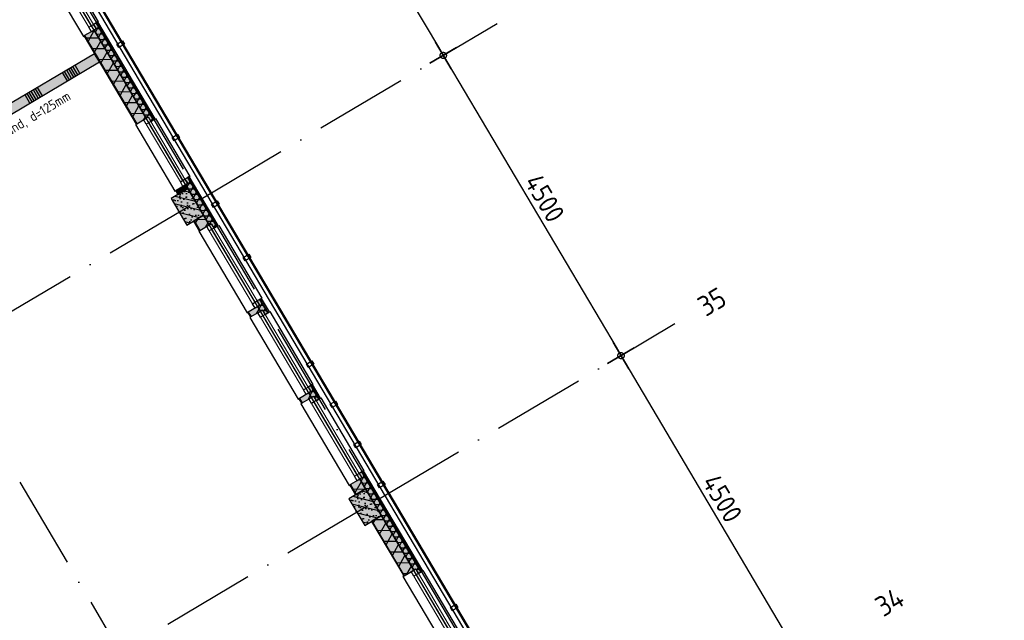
# Model space of a CAD drawing. Header units: millimetres. Extents: x 20872 to 297961, y -293704 to 213007.
# Tile 168 of 242: x 68175 to 80880, y 6934 to 14681. Entities that reach past the tile are written whole.
import ezdxf
from ezdxf.enums import TextEntityAlignment as Align
from ezdxf.xclip import XClip

# ---------------------------------------------------------------- set-up
doc = ezdxf.new("R2010")
doc.units = ezdxf.units.MM
doc.header["$LTSCALE"] = 100
doc.header["$XCLIPFRAME"] = 2
doc.linetypes.add('ACAD_ISO10W100', pattern=[18, 12, -3, 0, -3])
doc.layers.get('Defpoints').update_dxf_attribs({"color": 181})
for name, color, linetype in [('A--L$7--_stramien', 1, 'Continuous'), ('A--L20--_bovenbouw', 3, 'Continuous'), ('A--L30--_afbouw', 7, 'Continuous'), ('A--T$1A-afwerking', 8, 'Continuous'), ('A--T$7--_stramien', 7, 'Continuous'), ('BURO_lijnen_0.25', 2, 'Continuous'), ('BURO_tekst', 7, 'Continuous'), ('XREFS', 9, 'Continuous')]:
    doc.layers.add(name, color=color, linetype=linetype)
doc.styles.add('BRON standaard', font='isocp.shx')
doc.styles.add('BURO maatvoering', font='isocp.shx')
doc.styles.add('GBB_ISOP', font='isocp.shx')
doc.styles.add('JINX maatvoering', font='isocp.shx')
doc.dimstyles.new('JINX maatvoering 1-100', dxfattribs={"dimscale": 100, "dimtxt": 2.5, "dimasz": 1, "dimexe": 125, "dimexo": 0, "dimtad": 1, "dimdec": 0, "dimzin": 12, "dimdsep": 46, "dimtxsty": 'JINX maatvoering', "dimblk": 'BURO_maatvoeringssymbool_01', "dimcen": 2, "dimse1": 1, "dimse2": 1, "dimclrd": 1, "dimclrt": 7, "dimadec": 0, "dimazin": 0, "dimtfac": 1, "dimtdec": 0, "dimtix": 1, "dimtofl": 0, "dimtmove": 0, "dimatfit": 3, "dimldrblk": 'DOT', "dimfxl": 1, "dimtolj": 1, "dimtzin": 0, "dimarcsym": 0})

# ---------------------------------------------------------------- blocks, each defined once
blk = doc.blocks.new('Glasgevel alleen 1e en 2e')
at = {"color": 1}
for points in [[(165114, 97000), (165114, -155), (70596, -155), (34441, 60906)], [(165104, 97000), (165104, -145), (70602, -145), (34450, 60911)], [(51358, 70923), (79766, 22945), (130614, 22945), (130614, 97025)], [(51367, 70928), (79772, 22955), (130604, 22955), (130604, 97025)]]:
    blk.add_lwpolyline(points, dxfattribs=at)
for points in [[(69502, 40330), (69527, 40287), (69455, 40244), (69429, 40287)], [(70215, 39125), (70240, 39082), (70168, 39039), (70143, 39083)], [(70724, 38265), (70750, 38222), (70678, 38179), (70652, 38222)], [(71132, 37576), (71157, 37533), (71085, 37491), (71060, 37534)], [(71947, 36200), (71973, 36157), (71900, 36114), (71875, 36157)], [(72253, 35683), (72278, 35640), (72206, 35598), (72181, 35641)], [(72558, 35167), (72584, 35124), (72512, 35081), (72486, 35124)], [(72864, 34651), (72890, 34608), (72817, 34565), (72792, 34608)], [(73805, 33062), (73830, 33019), (73758, 32976), (73733, 33019)]]:
    blk.add_lwpolyline(points, close=True)
blk = doc.blocks.new('AL_stramlab_01_P03_BV')
at = {"color": 4, "linetype": 'Continuous', "lineweight": -2, "style": 'BRON standaard'}
blk.add_attdef('LABEL', text='', height=350, dxfattribs=at).set_placement((0, 0), align=Align.MIDDLE_CENTER)
blk = doc.blocks.new('AB2_D_DV_MV_maatvoeringssymbool_01')
at = {"color": 1}
for p, q in [((0, -2), (0, 2)), ((-2, 0), (2, 0))]:
    blk.add_line(p, q, dxfattribs=at)
blk.add_circle((0, 0), 0.4, dxfattribs=at)
blk = doc.blocks.new('*D241')
at = {"layer": 'A--T$7--_stramien', "color": 1, "lineweight": -2, "transparency": 16777216}
blk.add_line((71400, 43927), (73591, 40227), dxfattribs=at)
at = {"layer": 'Defpoints', "color": 0, "transparency": 16777216}
for p in [(69152, 42711), (73642, 40141), (71444, 38840)]:
    blk.add_point(p, dxfattribs=at)
at = {"layer": 'A--T$7--_stramien', "color": 1, "lineweight": -2, "transparency": 16777216, "xscale": 100, "yscale": 100, "zscale": 100}
for p, rotation in [((71349, 44013), 120.6301152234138), ((73642, 40141), 300.6301152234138)]:
    blk.add_blockref('AB2_D_DV_MV_maatvoeringssymbool_01', p, dxfattribs=dict(at, rotation=rotation))
at = {"layer": 'A--T$7--_stramien', "color": 7, "transparency": 16777216, "insert": (72657, 42172), "char_height": 250, "attachment_point": 5, "rotation": 300.6301, "style": 'JINX maatvoering'}
blk.add_mtext('\\A1;4500', dxfattribs=at)
blk = doc.blocks.new('_Dot')
at = {"color": 0, "linetype": 'ByBlock', "lineweight": -2}
blk.add_line((-0.5, 0), (-1, 0), dxfattribs=at)
at = {"color": 0, "linetype": 'ByBlock', "const_width": 0.5}
blk.add_lwpolyline([(-0.25, 0, 1), (0.25, 0, 1)], format="xyb", close=True, dxfattribs=at)
blk = doc.blocks.new('BURO_maatvoeringssymbool_01')
at = {"color": 1}
for p, q in [((0, -2), (0, 2)), ((-2, 0), (2, 0))]:
    blk.add_line(p, q, dxfattribs=at)
blk.add_circle((0, 0), 0.4, dxfattribs=at)
blk = doc.blocks.new('*D242')
at = {"layer": 'A--T$7--_stramien', "color": 1, "lineweight": -2, "transparency": 16777216}
blk.add_line((73693, 40055), (75884, 36354), dxfattribs=at)
at = {"layer": 'Defpoints', "color": 0, "transparency": 16777216}
for p in [(71444, 38840), (75935, 36268), (73737, 34967)]:
    blk.add_point(p, dxfattribs=at)
at = {"layer": 'A--T$7--_stramien', "color": 1, "lineweight": -2, "transparency": 16777216, "xscale": 100, "yscale": 100, "zscale": 100}
for p, rotation in [((73642, 40141), 120.6301152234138), ((75935, 36268), 300.6301152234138)]:
    blk.add_blockref('AB2_D_DV_MV_maatvoeringssymbool_01', p, dxfattribs=dict(at, rotation=rotation))
at = {"layer": 'A--T$7--_stramien', "color": 7, "transparency": 16777216, "insert": (74950, 38300), "char_height": 250, "attachment_point": 5, "rotation": 300.6301, "style": 'JINX maatvoering'}
blk.add_mtext('\\A1;4500', dxfattribs=at)
blk = doc.blocks.new('*D243')
at = {"layer": 'A--T$7--_stramien', "color": 1, "lineweight": -2, "transparency": 16777216}
blk.add_line((75986, 36182), (78176, 32482), dxfattribs=at)
at = {"layer": 'Defpoints', "color": 0, "transparency": 16777216}
for p in [(73737, 34967), (78227, 32396), (76030, 31095)]:
    blk.add_point(p, dxfattribs=at)
at = {"layer": 'A--T$7--_stramien', "color": 1, "lineweight": -2, "transparency": 16777216, "xscale": 100, "yscale": 100, "zscale": 100}
for p, rotation in [((75935, 36268), 120.6301152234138), ((78227, 32396), 300.6301152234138)]:
    blk.add_blockref('AB2_D_DV_MV_maatvoeringssymbool_01', p, dxfattribs=dict(at, rotation=rotation))
at = {"layer": 'A--T$7--_stramien', "color": 7, "transparency": 16777216, "insert": (77242, 34428), "char_height": 250, "attachment_point": 5, "rotation": 300.6301, "style": 'JINX maatvoering'}
blk.add_mtext('\\A1;4500', dxfattribs=at)
blk = doc.blocks.new('Glasgevel alle verdiepingen')
at = {"color": 1}
for points in [[(66730, 6374), (34441, 60906)], [(66739, 6379), (34450, 60911)], [(62218, 52582), (75337, 30425)], [(62227, 52587), (75346, 30430)]]:
    blk.add_lwpolyline(points, dxfattribs=at)
for points in [[(69502, 40330), (69527, 40287), (69455, 40244), (69429, 40287)], [(70215, 39125), (70240, 39082), (70168, 39039), (70143, 39083)], [(70724, 38265), (70750, 38222), (70678, 38179), (70652, 38222)], [(71132, 37576), (71157, 37533), (71085, 37491), (71060, 37534)], [(71947, 36200), (71973, 36157), (71900, 36114), (71875, 36157)], [(72253, 35683), (72278, 35640), (72206, 35598), (72181, 35641)], [(72558, 35167), (72584, 35124), (72512, 35081), (72486, 35124)], [(72864, 34651), (72890, 34608), (72817, 34565), (72792, 34608)], [(73805, 33062), (73830, 33019), (73758, 32976), (73733, 33019)]]:
    blk.add_lwpolyline(points, close=True)
blk = doc.blocks.new('stramienlijnen_1')
at = {"layer": 'A--L$7--_stramien', "color": 1, "linetype": 'ACAD_ISO10W100', "lineweight": -3}
for p, q in [((51330.8, 70684.8), (79684.1, 22799.4)), ((47999, 68712), (76352.4, 20826.6)), ((34672, 60821), (63025.3, 12935.6)), ((70513.2, 38287.9), (74339, 40553.2)), ((53854.4, 28424.1), (70513.2, 38287.9)), ((72806, 34415.8), (76631.7, 36681)), ((56147.2, 24552), (72806, 34415.8))]:
    blk.add_line(p, q, dxfattribs=at)
at = {"layer": 'Defpoints'}
blk.add_lwpolyline([(34736.5, 60859.2), (70727.2, 75), (164884.5, 75), (164884.5, 96950), (130834.5, 96950), (130834.5, 22725), (79641, 22725), (51266.3, 70646.6)], dxfattribs=at)
at = {"layer": 'A--T$7--_stramien', "color": 7, "linetype": 'Continuous', "lineweight": -3}
ref = blk.add_blockref('AL_stramlab_01_P03_BV', (77108.3, 36963.2), dxfattribs=dict(at, xscale=75, yscale=75, zscale=75, rotation=30.63011522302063))
ref.add_attrib('LABEL', '35', dxfattribs={"layer": '0', "color": 4, "linetype": 'Continuous', "lineweight": -2, "height": 262.5, "rotation": 30.63012, "style": 'BURO maatvoering'}).set_placement((77108.3, 36963.2), align=Align.MIDDLE_CENTER)
ref = blk.add_blockref('AL_stramlab_01_P03_BV', (79401, 33091.1), dxfattribs=dict(at, xscale=75, yscale=75, zscale=75, rotation=30.63011522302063))
ref.add_attrib('LABEL', '34', dxfattribs={"layer": '0', "color": 4, "linetype": 'Continuous', "lineweight": -2, "height": 262.5, "rotation": 30.63012, "style": 'BURO maatvoering'}).set_placement((79401, 33091.1), align=Align.MIDDLE_CENTER)
at = {"layer": 'A--T$7--_stramien', "color": 7}
for base, p1, p2, picture, middle in [((73641.7, 40140.7), (69151.8, 42711.5), (71444.4, 38839.6), '*D241', (72656.8, 42172.1)), ((75934.7, 36268.2), (71444.4, 38839.6), (73737.3, 34967.1), '*D242', (74949.5, 38300)), ((78227.3, 32396.2), (73737.3, 34967.1), (76029.9, 31095.1), '*D243', (77242.3, 34427.7))]:
    dim = blk.add_linear_dim(base=base, p1=p1, p2=p2, angle=300.63012, dimstyle='JINX maatvoering 1-100', dxfattribs=at)
    dim.commit()
    dim.dimension.update_dxf_attribs({"geometry": picture, "text_midpoint": middle})
blk = doc.blocks.new('1e verdieping bestaand leeg')
at = {"layer": 'A--T$1A-afwerking'}
blk.add_lwpolyline([(34528, 60913), (51335, 70864), (79685, 22985), (79832, 22901), (129485, 22901), (135915, 12040), (142978, 21914), (130697, 26120), (130675, 97040), (165047, 97015), (165047, 14419), (151364, 19026), (149622, 13150), (163567, 13081), (163475, 1501), (146518, 1360), (146659, 12909), (147031, 12909), (149075, 19828), (145372, 21100), (137265, 9763), (142974, 21), (142974, -73), (70633, -64)], close=True, dxfattribs=at)
at = {"layer": 'A--T$7--_stramien'}
blk.add_blockref('stramienlijnen_1', (0, 0), dxfattribs=at)
at = {"layer": 'BURO_lijnen_0.25'}
blk.add_blockref('Glasgevel alleen 1e en 2e', (0, 0), dxfattribs=at)
blk = doc.blocks.new('2016-01-28 101 1e verdieping bestaand')
at = {"layer": 'A--L20--_bovenbouw', "linetype": 'Continuous', "lineweight": -3}
h = blk.add_hatch(dxfattribs=at)
h.set_pattern_fill('GENERAL_DIAMONDS', color=1, scale=1120, angle=-59.3699, style=0, pattern_type=2)
h.set_pattern_definition([(0.63, (68136.41, 41878.62), (-1.5396, 139.9915), []), (60.63, (68136.41, 41878.62), (-122.006, 68.6624), [])])
h.paths.add_polyline_path([(68390, 41450), (68512, 41522), (68258, 41950), (68136, 41879)], flags=0)
h.paths.add_polyline_path([(69687, 39260), (69808, 39332), (69136, 40468), (69014, 40396)], flags=0)
h.paths.add_polyline_path([(70225, 38351), (70347, 38423), (70318, 38471), (70196, 38400)], flags=0)
h = blk.add_hatch(dxfattribs=at)
h.set_pattern_fill('_U', color=1, scale=70, angle=30.6301, style=0, pattern_type=0)
h.set_pattern_definition([(30.6301, (68128.66, 41874.04), (-35.6646, 60.2332), [])])
h.paths.add_polyline_path([(68382, 41445), (68390, 41450), (68136, 41879), (68129, 41874)], flags=0)
h.paths.add_polyline_path([(69679, 39255), (69687, 39260), (69014, 40396), (69007, 40391)], flags=0)
h.paths.add_polyline_path([(70218, 38346), (70225, 38351), (70196, 38400), (70189, 38395)], flags=0)
for color, points in [(60, [(69126, 40540), (69161, 40482), (69136, 40468), (69808, 39332), (69833, 39347), (69867, 39289), (69903, 39310), (69162, 40561)]), (249, [(69164, 40563), (69905, 39311), (69924, 39323), (69183, 40574)]), (60, [(69679, 39255), (69808, 39332), (69136, 40468), (69007, 40391)]), (60, [(69142, 40163), (62499, 36230), (62671, 36186), (69206, 40056)]), (60, [(70344, 38565), (70308, 38544), (70343, 38486), (70318, 38471), (70623, 37955), (70648, 37970), (70682, 37912), (70718, 37933)]), (249, [(70346, 38566), (70720, 37935), (70739, 37946), (70365, 38577)]), (60, [(70550, 38079), (70347, 38423), (70131, 38295), (70335, 37951)]), (60, [(70218, 38346), (70347, 38423), (70318, 38471), (70189, 38395)]), (60, [(70494, 37879), (70623, 37955), (70550, 38079), (70421, 38002)]), (60, [(71238, 36973), (71272, 36916), (71248, 36901), (71282, 36843), (71307, 36857), (71341, 36800), (71377, 36821), (71274, 36994)]), (249, [(71276, 36996), (71379, 36822), (71398, 36833), (71295, 37007)]), (60, [(71153, 36766), (71282, 36843), (71248, 36901), (71118, 36825)]), (60, [(71897, 35861), (71931, 35803), (71906, 35788), (71941, 35730), (71966, 35745), (72000, 35687), (72035, 35708), (71932, 35882)]), (249, [(71935, 35883), (72038, 35709), (72057, 35721), (71954, 35895)]), (60, [(71812, 35654), (71941, 35730), (71906, 35788), (71777, 35712)]), (60, [(72591, 34769), (72556, 34748), (72590, 34691), (72565, 34676), (73260, 33502), (73285, 33517), (73319, 33459), (73354, 33480)]), (249, [(72594, 34771), (73357, 33482), (73376, 33493), (72613, 34782)]), (60, [(72510, 34474), (72639, 34551), (72565, 34676), (72436, 34599)]), (60, [(72843, 34206), (72639, 34550), (72424, 34423), (72628, 34079)]), (60, [(73131, 33426), (73260, 33502), (72843, 34206), (72714, 34130)])]:
    blk.add_hatch(color=color, dxfattribs=at).paths.add_polyline_path(points, flags=0)
h = blk.add_hatch(dxfattribs=at)
h.set_pattern_fill('GENERAL_DIAMONDS', color=1, scale=560, angle=-59.3699, style=0, pattern_type=2)
h.set_pattern_definition([(0.63, (69135.68, 40467.71), (-0.7698, 69.9958), []), (60.63, (69135.68, 40467.71), (-61.003, 34.3312), [])])
h.paths.add_polyline_path([(69126, 40540), (69161, 40482), (69136, 40468), (69808, 39332), (69833, 39347), (69867, 39289), (69903, 39310), (69162, 40561)], flags=0)
h = blk.add_hatch(dxfattribs=at)
h.set_pattern_fill('SWAND', color=1, scale=5, angle=-149.3699, style=0)
h.set_pattern_definition([(300.63, (69142.03, 40163.43), (484.017, 286.59), []), (300.63, (69115.14, 40147.5), (484.017, 286.59), []), (300.63, (69088.25, 40131.6), (484.017, 286.59), []), (300.63, (69061.36, 40115.67), (484.017, 286.59), []), (300.63, (69034.47, 40099.74), (484.017, 286.59), []), (300.63, (69007.6, 40083.8), (484.017, 286.59), []), (300.63, (68980.7, 40067.9), (484.017, 286.59), [])])
h.paths.add_polyline_path([(69142, 40163), (62499, 36230), (62671, 36186), (69206, 40056)], flags=0)
h = blk.add_hatch(dxfattribs=at)
h.set_pattern_fill('GENERAL_DIAMONDS', color=1, scale=560, angle=-59.3699, style=0, pattern_type=2)
h.set_pattern_definition([(0.63, (70317.71, 38471.41), (-0.77, 69.996), []), (60.63, (70317.71, 38471.41), (-61.003, 34.331), [])])
h.paths.add_polyline_path([(70344, 38565), (70308, 38544), (70343, 38486), (70318, 38471), (70623, 37955), (70648, 37970), (70682, 37912), (70718, 37933)], flags=0)
h = blk.add_hatch(dxfattribs=at)
h.set_pattern_fill('PREFB', color=1, scale=5, angle=120.6301, style=0)
h.set_pattern_definition([(165.63, (70550.32, 38078.55), (-23.825, -92.997), []), (137.63, (70550.324, 38078.55), (-81.828, -18.482), [0, -81.6, -46.2, 0, -67.2]), (168.63, (70550.324, 38078.55), (-60.464, -57.203), [0, -80.8, 0, -82.4, 0, -66.4]), (191.63, (70550.324, 38078.55), (-33.4675, -75.497), [0, -80, 0, -480, -65.8])])
h.paths.add_polyline_path([(70550, 38079), (70347, 38423), (70131, 38295), (70335, 37951)], flags=0)
h = blk.add_hatch(dxfattribs=at)
h.set_pattern_fill('_U', color=1, scale=70, angle=30.6301, style=0, pattern_type=0)
h.set_pattern_definition([(30.6301, (70421.25, 38002.125), (-35.6646, 60.2332), [])])
h.paths.add_polyline_path([(70494, 37879), (70502, 37883), (70429, 38007), (70421, 38002)], flags=0)
h.paths.add_polyline_path([(71153, 36766), (71161, 36771), (71126, 36829), (71118, 36825)], flags=0)
h.paths.add_polyline_path([(71812, 35654), (71820, 35658), (71785, 35717), (71777, 35712)], flags=0)
h.paths.add_polyline_path([(72510, 34474), (72518, 34479), (72444, 34604), (72436, 34599)], flags=0)
h = blk.add_hatch(dxfattribs=at)
h.set_pattern_fill('GENERAL_DIAMONDS', color=1, scale=1120, angle=-59.3699, style=0, pattern_type=2)
h.set_pattern_definition([(0.63, (70429, 38006.71), (-1.5396, 139.9915), []), (60.63, (70429, 38006.71), (-122.006, 68.6624), [])])
h.paths.add_polyline_path([(70502, 37883), (70623, 37955), (70550, 38079), (70429, 38007)], flags=0)
h.paths.add_polyline_path([(71161, 36771), (71282, 36843), (71248, 36901), (71126, 36829)], flags=0)
h.paths.add_polyline_path([(71820, 35658), (71941, 35730), (71906, 35788), (71785, 35717)], flags=0)
h.paths.add_polyline_path([(72518, 34479), (72639, 34551), (72565, 34676), (72444, 34604)], flags=0)
h = blk.add_hatch(dxfattribs=at)
h.set_pattern_fill('GENERAL_DIAMONDS', color=1, scale=560, angle=-59.3699, style=0, pattern_type=2)
h.set_pattern_definition([(0.63, (71247.536, 36901.04), (-0.77, 69.996), []), (60.63, (71247.536, 36901.04), (-61.003, 34.33), [])])
h.paths.add_polyline_path([(71238, 36973), (71272, 36916), (71248, 36901), (71282, 36843), (71307, 36857), (71341, 36800), (71377, 36821), (71274, 36994)], flags=0)
h = blk.add_hatch(dxfattribs=at)
h.set_pattern_fill('GENERAL_DIAMONDS', color=1, scale=560, angle=-59.3699, style=0, pattern_type=2)
h.set_pattern_definition([(0.63, (71906.31, 35788.45), (-0.77, 69.996), []), (60.63, (71906.31, 35788.45), (-61.003, 34.33), [])])
h.paths.add_polyline_path([(71897, 35861), (71931, 35803), (71906, 35788), (71941, 35730), (71966, 35745), (72000, 35687), (72035, 35708), (71932, 35882)], flags=0)
h = blk.add_hatch(dxfattribs=at)
h.set_pattern_fill('GENERAL_DIAMONDS', color=1, scale=560, angle=-59.3699, style=0, pattern_type=2)
h.set_pattern_definition([(0.63, (72565.09, 34675.854), (-0.7698, 69.9958), []), (60.63, (72565.09, 34675.854), (-61.003, 34.3312), [])])
h.paths.add_polyline_path([(72591, 34769), (72556, 34748), (72590, 34691), (72565, 34676), (73260, 33502), (73285, 33517), (73319, 33459), (73354, 33480)], flags=0)
h = blk.add_hatch(dxfattribs=at)
h.set_pattern_fill('PREFB', color=1, scale=5, angle=120.6301, style=0)
h.set_pattern_definition([(165.63, (72843.24, 34206.08), (-23.825, -92.997), []), (137.63, (72843.24, 34206.08), (-81.828, -18.482), [0, -81.6, -46.2, 0, -67.2]), (168.63, (72843.24, 34206.08), (-60.464, -57.203), [0, -80.8, 0, -82.4, 0, -66.4]), (191.63, (72843.24, 34206.08), (-33.4675, -75.497), [0, -80, 0, -480, -65.8])])
h.paths.add_polyline_path([(72843, 34206), (72639, 34550), (72424, 34423), (72628, 34079)], flags=0)
h = blk.add_hatch(dxfattribs=at)
h.set_pattern_fill('GENERAL_DIAMONDS', color=1, scale=1120, angle=-59.3699, style=0, pattern_type=2)
h.set_pattern_definition([(0.63, (72721.92, 34134.24), (-1.5396, 139.9915), []), (60.63, (72721.92, 34134.24), (-122.006, 68.6624), [])])
h.paths.add_polyline_path([(73139, 33430), (73260, 33502), (72843, 34206), (72722, 34134)], flags=0)
h.paths.add_polyline_path([(73715, 32456), (73837, 32528), (73770, 32642), (73648, 32570)], flags=0)
h.paths.add_polyline_path([(74247, 31559), (74368, 31631), (74346, 31668), (74225, 31596)], flags=0)
h.paths.add_polyline_path([(74811, 30606), (74932, 30678), (74878, 30770), (74756, 30698)], flags=0)
h = blk.add_hatch(dxfattribs=at)
h.set_pattern_fill('_U', color=1, scale=70, angle=30.6301, style=0, pattern_type=0)
h.set_pattern_definition([(30.6301, (72714.17, 34129.66), (-35.6646, 60.2332), [])])
h.paths.add_polyline_path([(73131, 33426), (73139, 33430), (72722, 34134), (72714, 34130)], flags=0)
h.paths.add_polyline_path([(73708, 32452), (73715, 32456), (73648, 32570), (73640, 32565)], flags=0)
h.paths.add_polyline_path([(74239, 31554), (74247, 31559), (74225, 31596), (74217, 31591)], flags=0)
h.paths.add_polyline_path([(74803, 30602), (74811, 30606), (74756, 30698), (74749, 30694)], flags=0)
at = {"layer": 'A--L20--_bovenbouw', "color": 1, "linetype": 'Continuous', "lineweight": -3}
for p, q in [((69162, 40561), (69126, 40540)), ((69126, 40540), (69161, 40482)), ((69903, 39310), (69162, 40561)), ((69136, 40468), (69014, 40396)), ((69161, 40482), (69136, 40468)), ((69808, 39332), (69136, 40468)), ((69136, 40468), (69808, 39332)), ((69014, 40396), (69687, 39260)), ((69687, 39260), (69808, 39332)), ((69808, 39332), (69833, 39347)), ((69833, 39347), (69867, 39289)), ((69867, 39289), (69903, 39310)), ((70344, 38565), (70308, 38544)), ((70308, 38544), (70343, 38486)), ((70718, 37933), (70344, 38565)), ((70318, 38471), (70196, 38400)), ((70196, 38400), (70225, 38351)), ((70225, 38351), (70347, 38423)), ((70343, 38486), (70318, 38471)), ((70347, 38423), (70318, 38471)), ((70318, 38471), (70623, 37955)), ((70550, 38079), (70429, 38007)), ((70429, 38007), (70502, 37883)), ((70623, 37955), (70550, 38079)), ((70502, 37883), (70623, 37955)), ((70623, 37955), (70648, 37970)), ((70648, 37970), (70682, 37912)), ((70682, 37912), (70718, 37933)), ((71274, 36994), (71238, 36973)), ((71238, 36973), (71272, 36916)), ((71377, 36821), (71274, 36994)), ((71248, 36901), (71126, 36829)), ((71272, 36916), (71248, 36901)), ((71282, 36843), (71248, 36901)), ((71248, 36901), (71282, 36843)), ((71282, 36843), (71307, 36857)), ((71307, 36857), (71341, 36800)), ((71126, 36829), (71161, 36771)), ((71161, 36771), (71282, 36843)), ((71341, 36800), (71377, 36821)), ((71932, 35882), (71897, 35861)), ((71897, 35861), (71931, 35803)), ((72035, 35708), (71932, 35882)), ((71906, 35788), (71785, 35717)), ((71785, 35717), (71820, 35658)), ((71820, 35658), (71941, 35730)), ((71931, 35803), (71906, 35788)), ((71941, 35730), (71906, 35788)), ((71906, 35788), (71941, 35730)), ((71941, 35730), (71966, 35745)), ((71966, 35745), (72000, 35687)), ((72000, 35687), (72035, 35708)), ((72591, 34769), (72556, 34748)), ((72556, 34748), (72590, 34691)), ((72590, 34691), (72565, 34676)), ((73354, 33480), (72591, 34769)), ((72565, 34676), (72444, 34604)), ((72444, 34604), (72518, 34479)), ((72639, 34551), (72565, 34676)), ((72565, 34676), (73260, 33502)), ((72518, 34479), (72639, 34551)), ((72843, 34206), (72722, 34134)), ((73260, 33502), (72843, 34206)), ((72722, 34134), (73139, 33430)), ((73139, 33430), (73260, 33502)), ((73260, 33502), (73285, 33517)), ((73285, 33517), (73319, 33459)), ((73319, 33459), (73354, 33480))]:
    blk.add_line(p, q, dxfattribs=at)
at = {"layer": 'A--L20--_bovenbouw', "color": 2, "linetype": 'Continuous', "lineweight": -3}
for p, q in [((69183, 40574), (69164, 40563)), ((69164, 40563), (69905, 39311)), ((69924, 39323), (69183, 40574)), ((69014, 40396), (69007, 40391)), ((69007, 40391), (69679, 39255)), ((69687, 39260), (69014, 40396)), ((69142, 40163), (62499, 36230)), ((69206, 40056), (69142, 40163)), ((62671, 36186), (69206, 40056)), ((69679, 39255), (69687, 39260)), ((69905, 39311), (69924, 39323)), ((70365, 38577), (70346, 38566)), ((70346, 38566), (70720, 37935)), ((70739, 37946), (70365, 38577)), ((70196, 38400), (70189, 38395)), ((70189, 38395), (70218, 38346)), ((70225, 38351), (70196, 38400)), ((70218, 38346), (70225, 38351)), ((70429, 38007), (70421, 38002)), ((70421, 38002), (70494, 37879)), ((70502, 37883), (70429, 38007)), ((70494, 37879), (70502, 37883)), ((70720, 37935), (70739, 37946)), ((71295, 37007), (71276, 36996)), ((71276, 36996), (71379, 36822)), ((71398, 36833), (71295, 37007)), ((71126, 36829), (71118, 36825)), ((71118, 36825), (71153, 36766)), ((71161, 36771), (71126, 36829)), ((71153, 36766), (71161, 36771)), ((71379, 36822), (71398, 36833)), ((71954, 35895), (71935, 35883)), ((71935, 35883), (72038, 35709)), ((72057, 35721), (71954, 35895)), ((71785, 35717), (71777, 35712)), ((71777, 35712), (71812, 35654)), ((71820, 35658), (71785, 35717)), ((72038, 35709), (72057, 35721)), ((71812, 35654), (71820, 35658)), ((72613, 34782), (72594, 34771)), ((72594, 34771), (73357, 33482)), ((73376, 33493), (72613, 34782)), ((72444, 34604), (72436, 34599)), ((72436, 34599), (72510, 34474)), ((72518, 34479), (72444, 34604)), ((72510, 34474), (72518, 34479)), ((72722, 34134), (72714, 34130)), ((72714, 34130), (73131, 33426)), ((73139, 33430), (72722, 34134)), ((73131, 33426), (73139, 33430)), ((73357, 33482), (73376, 33493))]:
    blk.add_line(p, q, dxfattribs=at)
at = {"layer": 'A--L20--_bovenbouw', "color": 3, "linetype": 'Continuous', "lineweight": -3}
for p, q in [((70347, 38423), (70131, 38295)), ((70550, 38079), (70347, 38423)), ((70131, 38295), (70335, 37951)), ((70335, 37951), (70550, 38079)), ((72639, 34550), (72424, 34423)), ((72843, 34206), (72639, 34550)), ((72424, 34423), (72628, 34079)), ((72628, 34079), (72843, 34206))]:
    blk.add_line(p, q, dxfattribs=at)
at = {"layer": 'A--L30--_afbouw', "color": 1, "linetype": 'Continuous', "lineweight": -3}
for p, q in [((68374, 41440), (68998, 40386)), ((68541, 41462), (69097, 40523)), ((68632, 41515), (69188, 40576)), ((69188, 40576), (69127, 40541)), ((69127, 40541), (69161, 40483)), ((68998, 40386), (69007, 40391)), ((69834, 39347), (69868, 39290)), ((69838, 39272), (70279, 38527)), ((69868, 39290), (69928, 39325)), ((69928, 39325), (70370, 38580)), ((69679, 39255), (69671, 39250)), ((69671, 39250), (70180, 38390)), ((70370, 38580), (70309, 38544)), ((70309, 38544), (70344, 38487)), ((70180, 38390), (70189, 38395)), ((70494, 37879), (70486, 37874)), ((70486, 37874), (71110, 36820)), ((70649, 37970), (70683, 37913)), ((70653, 37895), (71209, 36956)), ((70683, 37913), (70744, 37948)), ((70744, 37948), (71299, 37010)), ((71299, 37010), (71239, 36974)), ((71239, 36974), (71273, 36916)), ((71308, 36858), (71342, 36800)), ((71110, 36820), (71118, 36825)), ((71153, 36766), (71145, 36761)), ((71145, 36761), (71769, 35707)), ((71312, 36782), (71868, 35844)), ((71342, 36800), (71402, 36836)), ((71402, 36836), (71958, 35897)), ((71958, 35897), (71898, 35861)), ((71898, 35861), (71932, 35804)), ((71769, 35707), (71777, 35712)), ((71967, 35745), (72001, 35688)), ((72001, 35688), (72061, 35723)), ((72061, 35723), (72617, 34784)), ((71812, 35654), (71803, 35648)), ((71803, 35648), (72427, 34594)), ((71971, 35670), (72527, 34731)), ((72617, 34784), (72557, 34749)), ((72557, 34749), (72591, 34691)), ((72427, 34594), (72436, 34599)), ((73131, 33426), (73122, 33421)), ((73122, 33421), (73632, 32560)), ((73286, 33517), (73320, 33460)), ((73290, 33442), (73731, 32697)), ((73320, 33460), (73380, 33495)), ((73380, 33495), (73821, 32750))]:
    blk.add_line(p, q, dxfattribs=at)
at = {"layer": 'A--L30--_afbouw', "color": 1, "linetype": 'Continuous', "lineweight": 18}
for p, q in [((68511, 41444), (69067, 40505)), ((68572, 41479), (69127, 40541)), ((69868, 39290), (70309, 38544)), ((69808, 39254), (70249, 38509)), ((70623, 37877), (71179, 36938)), ((70683, 37913), (71239, 36974)), ((71282, 36764), (71838, 35826)), ((71342, 36800), (71898, 35861)), ((71941, 35652), (72497, 34713)), ((72001, 35688), (72557, 34749)), ((73260, 33424), (73701, 32679)), ((73320, 33460), (73761, 32715))]:
    blk.add_line(p, q, dxfattribs=at)
at = {"layer": 'A--L30--_afbouw', "color": 2, "linetype": 'Continuous', "lineweight": -3}
for p, q in [((69067, 40505), (69127, 40541)), ((69127, 40541), (69161, 40483)), ((69101, 40447), (69067, 40505)), ((69161, 40483), (69101, 40447)), ((69774, 39312), (69834, 39347)), ((69808, 39254), (69774, 39312)), ((69868, 39290), (69808, 39254)), ((69834, 39347), (69868, 39290)), ((70249, 38509), (70309, 38544)), ((70283, 38451), (70249, 38509)), ((70309, 38544), (70344, 38487)), ((70344, 38487), (70283, 38451)), ((70589, 37935), (70649, 37970)), ((70623, 37877), (70589, 37935)), ((70683, 37913), (70623, 37877)), ((70649, 37970), (70683, 37913)), ((71179, 36938), (71239, 36974)), ((71239, 36974), (71273, 36916)), ((71213, 36881), (71179, 36938)), ((71273, 36916), (71213, 36881)), ((71248, 36822), (71308, 36858)), ((71308, 36858), (71342, 36800)), ((71282, 36764), (71248, 36822)), ((71342, 36800), (71282, 36764)), ((71838, 35826), (71898, 35861)), ((71898, 35861), (71932, 35804)), ((71872, 35768), (71838, 35826)), ((71932, 35804), (71872, 35768)), ((71907, 35710), (71967, 35745)), ((71941, 35652), (71907, 35710)), ((71967, 35745), (72001, 35688)), ((72001, 35688), (71941, 35652)), ((72497, 34713), (72557, 34749)), ((72531, 34655), (72497, 34713)), ((72591, 34691), (72531, 34655)), ((72557, 34749), (72591, 34691)), ((73226, 33482), (73286, 33517)), ((73260, 33424), (73226, 33482)), ((73320, 33460), (73260, 33424)), ((73286, 33517), (73320, 33460))]:
    blk.add_line(p, q, dxfattribs=at)
at = {"layer": 'A--T$1A-afwerking'}
blk.add_lwpolyline([(34528, 60913), (51335, 70864), (79685, 22985), (79832, 22901), (129485, 22901), (135915, 12040), (142978, 21914), (130697, 26120), (130675, 97040), (165047, 97015), (165047, 14419), (151364, 19026), (149622, 13150), (163567, 13081), (163475, 1501), (146518, 1360), (146659, 12909), (147031, 12909), (149075, 19828), (145372, 21100), (137265, 9763), (142974, 21), (142974, -73), (70633, -64)], close=True, dxfattribs=at)
at = {"layer": 'A--L$7--_stramien'}
blk.add_blockref('stramienlijnen_1', (0, 0), dxfattribs=at)
at = {"layer": 'BURO_lijnen_0.25'}
for name in ['Glasgevel alle verdiepingen', 'Glasgevel alleen 1e en 2e']:
    blk.add_blockref(name, (0, 0), dxfattribs=at)
at = {"layer": 'BURO_tekst', "color": 1, "style": 'GBB_ISOP'}
blk.add_text('nieuwe wand metalstudwand, d=125mm', height=125, rotation=30.6301, dxfattribs=at).set_placement((67674, 38958, 112), align=Align.MIDDLE_CENTER)
blk = doc.blocks.new('2015-11-16 111 tussenverdieping bestaand')
at = {"layer": 'A--T$1A-afwerking'}
blk.add_lwpolyline([(34528, 60913), (51335, 70864), (79685, 22985), (79832, 22901), (129485, 22901), (135915, 12040), (142978, 21914), (130697, 26120), (130675, 97040), (165047, 97015), (165047, 14419), (151364, 19026), (149622, 13150), (163567, 13081), (163475, 1501), (146518, 1360), (146659, 12909), (147031, 12909), (149075, 19828), (145372, 21100), (137265, 9763), (142974, 21), (142974, -73), (70633, -64)], close=True, dxfattribs=at)
at = {"layer": 'A--T$7--_stramien'}
blk.add_blockref('stramienlijnen_1', (0, 0), dxfattribs=at)
at = {"layer": 'BURO_lijnen_0.25'}
for name in ['Glasgevel alle verdiepingen', 'Glasgevel alleen 1e en 2e']:
    blk.add_blockref(name, (0, 0), dxfattribs=at)

msp = doc.modelspace()

# ---------------------------------------------------------------- block references
at = {"layer": 'XREFS', "color": 32, "true_color": 0xcb7615}
ref = msp.add_blockref('1e verdieping bestaand leeg', (-1, -25920), dxfattribs=at)
XClip(ref).set_block_clipping_path([(116767.0762143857, 82263.1420219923), (116767.0762143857, 115683.1420219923), (179861.0762143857, 115683.1420219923), (179861.0762143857, 13442.9004429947), (164491.5066313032, 13442.9004429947), (116767.0762143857, 29769.3836009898)])
at = {"layer": 'XREFS'}
ref = msp.add_blockref('2015-11-16 111 tussenverdieping bestaand', (14890, 903), dxfattribs=at)
XClip(ref).set_block_clipping_path([(26270.6420343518, 38249.6938797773), (70448.6961398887, 81655.1161930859)])
at = {"layer": 'XREFS', "color": 31, "true_color": 0xdec496}
ref = msp.add_blockref('2016-01-28 101 1e verdieping bestaand', (-1, -25920), dxfattribs=at)
XClip(ref).set_block_clipping_path([(116767.0762143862, 29769.3836009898), (164491.5066313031, 13442.9004429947), (179861.0762143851, 13442.9004429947), (179861.0762143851, -11696.8579780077), (20873.0762143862, -11696.8579780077), (20873.0762143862, 82263.1420219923), (116767.0762143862, 82263.1420219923)])

doc.saveas('drawing.dxf')
